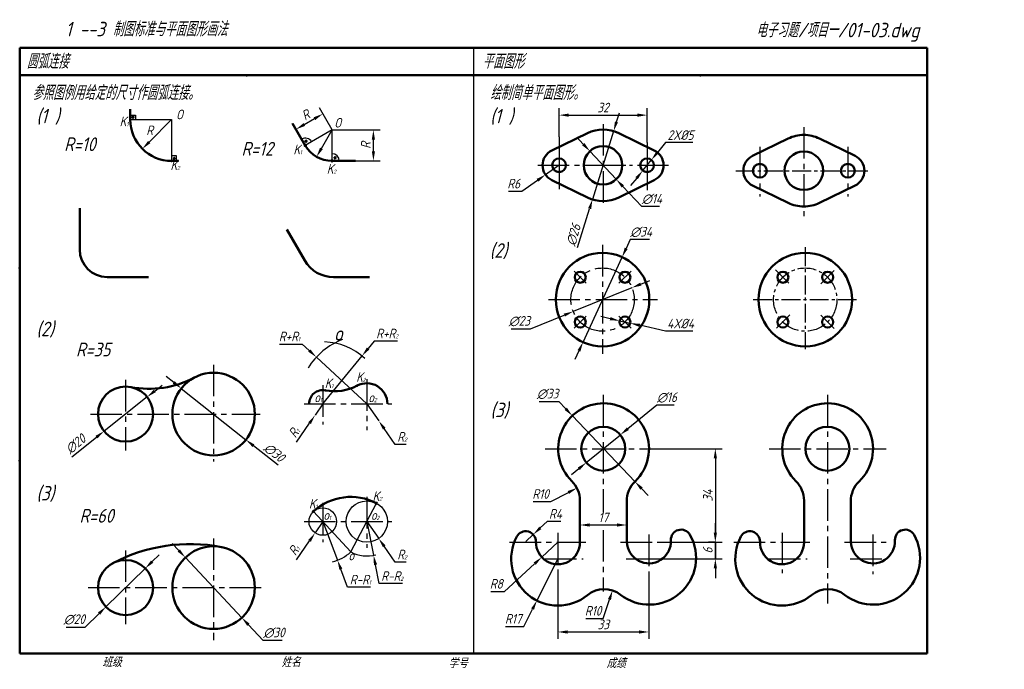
# Model space of a CAD drawing. Header units: millimetres. Extents: x 79 to 437, y 66 to 302.
import ezdxf

# ---------------------------------------------------------------- set-up
doc = ezdxf.new("R2010")
doc.units = ezdxf.units.MM
doc.header["$LTSCALE"] = 1.2
doc.linetypes.add('CENTER2', pattern=[28.575, 19.05, -3.175, 3.175, -3.175])
doc.layers.add('尺寸层', color=221, linetype='Continuous')
doc.layers.add('细实线层', color=7, linetype='Continuous')
for name, color, linetype, lineweight in [('文字层', 227, 'Continuous', 20), ('点画线层', 3, 'CENTER2', 25), ('答案层', 1, 'Continuous', 25), ('粗实线层', 7, 'Continuous', 50)]:
    doc.layers.add(name, color=color, linetype=linetype, lineweight=lineweight)
doc.styles.add('工程字体（斜）', font='gbeitc.shx', dxfattribs={"bigfont": 'gbcbig.shx'})
doc.styles.add('工程斜体', font='gbeitc.shx', dxfattribs={"bigfont": 'gbcbig.shx'})

msp = doc.modelspace()

# ---------------------------------------------------------------- linework, layer by layer
at = {"layer": '尺寸层', "color": 7, "ltscale": 0.5}
for p, q in [((192.49, 262.18), (187.87, 270.19)), ((275.02, 259.67), (275.02, 270.06)), ((307.02, 257.59), (307.02, 270.06)), ((182.4, 264.15), (186.09, 266.28)), ((278.52, 267.56), (303.52, 267.56)), ((295.91, 265.1), (296.94, 268.44)), ((182.75, 256.56), (178.12, 264.57)), ((192.49, 262.18), (210.02, 262.18)), ((294.87, 261.76), (287.17, 236.92)), ((207.52, 254.43), (207.52, 258.68)), ((283.83, 257), (281.44, 259.55)), ((286.23, 254.45), (295.81, 244.24)), ((313.67, 257.57), (310.79, 254.01)), ((323.71, 257.57), (313.67, 257.57)), ((200.99, 250.93), (210.02, 250.93)), ((305.45, 247.4), (308.59, 251.28)), ((275.02, 249.34), (270.09, 245.92)), ((261.47, 239.93), (267.22, 243.92)), ((303.25, 244.68), (301.05, 241.95)), ((256.6, 239.93), (261.47, 239.93)), ((305.1, 234.33), (298.2, 241.68)), ((281.75, 219.46), (286.13, 233.58)), ((311.49, 234.33), (305.1, 234.33)), ((300.88, 222.34), (299.42, 219.16)), ((307.86, 222.34), (300.88, 222.34)), ((283.73, 185.1), (297.95, 215.98)), ((301.5, 204.86), (280.18, 196.23)), ((304.75, 206.17), (307.99, 207.48)), ((264.67, 189.96), (276.94, 194.92)), ((293.61, 193.62), (290.19, 194.4)), ((257.55, 189.96), (264.67, 189.96)), ((297.02, 192.85), (300.92, 191.97)), ((313.68, 189.09), (304.34, 191.2)), ((323.72, 189.09), (313.68, 189.09)), ((173.39, 184.41), (181.65, 184.41)), ((181.65, 184.41), (184.21, 182.03)), ((207.81, 185.48), (205.6, 182.78)), ((216.26, 185.48), (207.81, 185.48)), ((205.12, 162.66), (186.78, 179.65)), ((189.12, 162.66), (203.38, 180.07)), ((282.26, 181.92), (280.8, 178.75)), ((134.92, 170.46), (132.18, 172.63)), ((128, 167.34), (130.75, 169.51)), ((137.66, 168.28), (161.17, 149.64)), ((125.26, 165.17), (109.57, 152.76)), ((189.12, 162.66), (186.29, 158.54)), ((205.12, 162.66), (209.44, 156.53)), ((267.8, 163.52), (274.92, 163.52)), ((274.92, 163.52), (277.44, 160.87)), ((310.57, 162.22), (300.04, 153.65)), ((316.89, 162.22), (310.57, 162.22)), ((302.6, 134.43), (279.86, 158.34)), ((179.61, 148.8), (184.31, 155.65)), ((97.82, 143.47), (106.83, 150.59)), ((215.48, 147.94), (211.45, 153.67)), ((284.92, 141.33), (297.33, 151.44)), ((172.91, 140.34), (163.91, 147.47)), ((219.48, 147.94), (215.48, 147.94)), ((312.49, 146.38), (334.35, 146.38)), ((331.85, 142.88), (331.85, 115.88)), ((282.21, 139.12), (279.49, 136.91)), ((272, 127.19), (278.4, 130.49)), ((305.02, 131.89), (307.43, 129.36)), ((199.27, 108.87), (208.63, 126.54)), ((265.61, 127.19), (272, 127.19)), ((282.62, 127.51), (282.62, 116.17)), ((299.62, 127.31), (299.62, 116.17)), ((185.74, 123.6), (199.27, 108.87)), ((189.12, 119.91), (186.29, 115.79)), ((189.12, 119.91), (194.44, 105.89)), ((205.12, 119.91), (207.58, 107.66)), ((205.12, 119.91), (209.44, 113.78)), ((270.75, 119.97), (268.19, 117.59)), ((275.69, 119.97), (270.75, 119.97)), ((286.12, 118.67), (296.12, 118.67)), ((331.85, 115.88), (331.85, 119.38)), ((331.85, 115.88), (331.85, 119.38)), ((262.92, 112.67), (265.63, 115.2)), ((136.75, 109.4), (134.36, 111.96)), ((179.61, 106.05), (184.31, 112.9)), ((274.62, 112.38), (268.73, 106.97)), ((312.49, 112.38), (334.35, 112.38)), ((312.49, 112.38), (334.35, 112.38)), ((331.85, 112.38), (329.35, 112.38)), ((331.85, 106.38), (331.85, 112.38)), ((331.85, 112.38), (331.85, 106.38)), ((127.07, 105.35), (129.57, 107.8)), ((215.48, 105.19), (211.45, 110.92)), ((139.15, 106.85), (159.68, 84.98)), ((209.65, 97.37), (208.27, 104.23)), ((219.48, 105.19), (215.48, 105.19)), ((255.2, 94.55), (266.15, 104.61)), ((274.62, 106.38), (266.96, 91.21)), ((307.62, 106.38), (334.35, 106.38)), ((307.62, 106.38), (334.35, 106.38)), ((124.57, 102.9), (110.26, 88.93)), ((198.16, 96.07), (195.68, 102.62)), ((274.62, 101.21), (274.62, 77.3)), ((307.62, 100.81), (307.62, 77.3)), ((331.85, 102.88), (331.85, 99.38)), ((331.85, 102.88), (331.85, 99.38)), ((218.1, 97.37), (209.65, 97.37)), ((206.43, 96.07), (198.16, 96.07)), ((250.19, 94.55), (255.2, 94.55)), ((291.1, 84.74), (293.36, 91.58)), ((102.75, 81.59), (107.76, 86.48)), ((262.23, 81.84), (265.38, 88.08)), ((167.4, 76.75), (162.07, 82.43)), ((284.7, 84.74), (291.1, 84.74)), ((95.77, 81.59), (102.75, 81.59)), ((255.54, 81.84), (262.23, 81.84)), ((278.12, 79.8), (304.12, 79.8)), ((174.38, 76.75), (167.4, 76.75))]:
    msp.add_line(p, q, dxfattribs=at)
for points in [[(126, 257.8), (134.13, 265.93)], [(188.62, 255.47), (192.49, 262.18)]]:
    msp.add_lwpolyline(points, dxfattribs=at)
for points in [[(185.79, 266.78), (186.38, 265.77), (189.12, 268.03)], [(278.52, 268.14), (278.52, 266.98), (275.02, 267.56)], [(295.35, 265.27), (296.46, 264.93), (294.87, 261.76)], [(303.52, 268.14), (303.52, 266.98), (307.02, 267.56)], [(182.11, 264.66), (182.7, 263.65), (179.37, 262.4)], [(206.94, 258.68), (208.1, 258.68), (207.52, 262.18)], [(126.42, 257.39), (123.53, 255.33), (125.59, 258.22)], [(189.12, 255.18), (186.87, 252.44), (188.11, 255.76)], [(206.94, 254.43), (208.1, 254.43), (207.52, 250.93)], [(284.26, 257.4), (283.41, 256.6), (286.23, 254.45)], [(310.34, 254.37), (311.24, 253.64), (308.59, 251.28)], [(302.79, 245.04), (303.7, 244.31), (305.45, 247.4)], [(266.88, 244.4), (267.55, 243.44), (270.09, 245.92)], [(298.63, 242.08), (297.78, 241.28), (295.81, 244.24)], [(285.57, 233.75), (286.69, 233.41), (287.17, 236.92)], [(298.89, 219.41), (299.95, 218.92), (297.95, 215.98)], [(304.53, 206.71), (304.96, 205.63), (301.5, 204.86)], [(276.72, 195.46), (277.15, 194.38), (280.18, 196.23)], [(293.74, 194.19), (293.48, 193.06), (297.02, 192.85)], [(304.47, 191.77), (304.21, 190.63), (300.92, 191.97)], [(205.14, 183.15), (206.05, 182.41), (203.38, 180.07)], [(281.73, 182.17), (282.79, 181.68), (283.73, 185.1)], [(184.61, 182.46), (183.82, 181.6), (186.78, 179.65)], [(135.28, 170.91), (134.56, 170), (137.66, 168.28)], [(127.64, 167.8), (128.36, 166.88), (125.26, 165.17)], [(277.87, 161.27), (277.02, 160.47), (279.86, 158.34)], [(183.83, 155.98), (184.79, 155.32), (186.29, 158.54)], [(211.93, 154), (210.97, 153.33), (209.44, 156.53)], [(299.67, 154.1), (300.41, 153.19), (297.33, 151.44)], [(106.46, 151.04), (107.19, 150.13), (109.57, 152.76)], [(164.27, 147.93), (163.55, 147.01), (161.17, 149.64)], [(331.26, 142.88), (332.43, 142.88), (331.85, 146.38)], [(281.84, 139.57), (282.58, 138.67), (284.92, 141.33)], [(305.44, 132.3), (304.59, 131.49), (302.6, 134.43)], [(278.14, 131.01), (278.67, 129.97), (281.52, 132.09)], [(286.12, 119.25), (286.12, 118.08), (282.62, 118.67)], [(296.12, 119.25), (296.12, 118.08), (299.62, 118.67)], [(183.83, 113.23), (184.79, 112.57), (186.29, 115.79)], [(267.8, 118.01), (268.59, 117.16), (265.63, 115.2)], [(331.26, 115.88), (332.43, 115.88), (331.85, 112.38)], [(331.26, 115.88), (332.43, 115.88), (331.85, 112.38)], [(331.26, 115.88), (332.43, 115.88), (331.85, 112.38)], [(211.93, 111.25), (210.97, 110.58), (209.44, 113.78)], [(137.18, 109.8), (136.33, 109.01), (139.15, 106.85)], [(208.85, 104.34), (207.7, 104.11), (207.58, 107.66)], [(126.66, 105.77), (127.48, 104.93), (124.57, 102.9)], [(196.23, 102.82), (195.14, 102.41), (194.44, 105.89)], [(265.76, 105.04), (266.55, 104.18), (268.73, 106.97)], [(331.26, 102.88), (332.43, 102.88), (331.85, 106.38)], [(331.26, 102.88), (332.43, 102.88), (331.85, 106.38)], [(292.81, 91.76), (293.91, 91.39), (294.46, 94.9)], [(264.86, 88.35), (265.9, 87.82), (266.96, 91.21)], [(107.35, 86.9), (108.17, 86.06), (110.26, 88.93)], [(162.5, 82.83), (161.65, 82.03), (159.68, 84.98)], [(278.12, 80.38), (278.12, 79.22), (274.62, 79.8)], [(304.12, 80.38), (304.12, 79.22), (307.62, 79.8)]]:
    msp.add_solid(points, dxfattribs=at)
at = {"layer": '点画线层', "color": 7, "ltscale": 0.5}
for p, q in [((291.02, 264.33), (291.02, 234.43)), ((267.27, 249.34), (293.71, 249.34)), ((303.49, 249.34), (314.84, 249.34)), ((290.84, 220.43), (290.84, 180.83)), ((284.87, 206.51), (280.46, 210.92)), ((296.81, 206.51), (301.22, 210.92)), ((271.2, 200.54), (310.84, 200.54)), ((284.87, 194.58), (280.46, 190.16)), ((296.81, 194.58), (301.22, 190.16)), ((149.41, 176.85), (149.41, 141.76)), ((117.41, 171.36), (117.41, 153.85)), ((189.12, 169.42), (189.12, 155.15)), ((205.12, 171.61), (205.12, 153.1)), ((291.12, 165.93), (291.12, 123.17)), ((182.32, 162.66), (214.19, 162.66)), ((104.6, 158.96), (166.31, 158.96)), ((269.97, 146.38), (312.49, 146.38)), ((189.12, 126.68), (189.12, 112.4)), ((205.12, 128.86), (205.12, 110.35)), ((182.32, 119.91), (214.19, 119.91)), ((274.62, 115.78), (274.62, 101.21)), ((291.12, 116.79), (291.12, 94.53)), ((307.62, 115.16), (307.62, 100.81)), ((149.41, 113.8), (149.41, 76.79)), ((257.05, 112.38), (284.77, 112.38)), ((297.4, 112.38), (312.49, 112.38)), ((117.41, 109.44), (117.41, 90.51)), ((269.97, 106.38), (283.77, 106.38)), ((299.45, 106.38), (312.49, 106.38)), ((103.81, 95.92), (167.55, 95.92))]:
    msp.add_line(p, q, dxfattribs=at)
msp.add_circle((290.84, 200.54), 11.5, dxfattribs=at)
at = {"layer": '答案层', "linetype": 'CENTER2', "ltscale": 0.5}
for p, q in [((364.03, 263.21), (364.03, 230.72)), ((348.03, 256.04), (348.03, 238.04)), ((380.03, 256.04), (380.03, 238.04)), ((372.59, 165.93), (372.59, 90.1)), ((351.43, 146.38), (393.95, 146.38)), ((356.09, 115.78), (356.09, 101.21)), ((389.09, 115.16), (389.09, 100.81)), ((338.52, 112.38), (366.24, 112.38)), ((378.86, 112.38), (393.95, 112.38)), ((351.43, 106.38), (365.23, 106.38)), ((380.91, 106.38), (393.95, 106.38))]:
    msp.add_line(p, q, dxfattribs=at)
at = {"layer": '答案层', "lineweight": 50, "ltscale": 0.5}
for p, q in [((345.4, 252.76), (358.34, 259.06)), ((382.65, 252.76), (369.72, 259.06)), ((345.4, 241.97), (358.34, 235.68)), ((382.65, 241.97), (369.72, 235.68)), ((364.09, 112.38), (364.09, 127.51)), ((364.09, 127.51), (364.09, 116.17)), ((381.09, 112.38), (381.09, 127.31)), ((381.09, 127.31), (381.09, 116.17))]:
    msp.add_line(p, q, dxfattribs=at)
at = {"layer": '答案层', "linetype": 'CENTER2', "ltscale": 0.3}
for p, q in [((339.24, 247.37), (388.12, 247.37)), ((364.54, 219.6), (364.54, 182.52)), ((353.77, 211.31), (359.24, 205.84)), ((370.23, 206.23), (375.38, 211.39)), ((345.61, 200.54), (383.17, 200.54)), ((354.1, 190.11), (359.26, 195.26)), ((370.15, 194.93), (375.05, 190.03))]:
    msp.add_line(p, q, dxfattribs=at)
at = {"layer": '答案层', "lineweight": 50, "ltscale": 0.5}
for centre, radius in [((348.03, 247.37), 2.5), ((380.03, 247.37), 2.5), ((372.59, 146.38), 8)]:
    msp.add_circle(centre, radius, dxfattribs=at)
at = {"layer": '答案层', "lineweight": 50, "ltscale": 0.3}
for centre, radius in [((364.54, 200.54), 17), ((356.4, 208.68), 2), ((372.67, 208.68), 2), ((356.4, 192.41), 2), ((372.67, 192.41), 2)]:
    msp.add_circle(centre, radius, dxfattribs=at)
at = {"layer": '答案层', "linetype": 'CENTER2', "ltscale": 0.3}
msp.add_circle((364.54, 200.54), 11.5, dxfattribs=at)
at = {"layer": '答案层', "lineweight": 50, "ltscale": 0.5}
for centre, radius, start, end in [((364.03, 247.37), 13, 90, 115.9445), ((364.03, 247.37), 13, 64.0555, 90), ((364.03, 247.37), 7, 90, 270), ((364.03, 247.37), 7, 270, 90), ((348.03, 247.37), 6, 115.9445, 244.0555), ((380.03, 247.37), 6, 295.9445, 64.0555), ((364.03, 247.37), 13, 244.0555, 270), ((364.03, 247.37), 13, 270, 295.9445), ((372.69, 146.38), 16.5, 313.9573, 225.4039), ((354.09, 127.51), 10, 0, 45.4039), ((391.09, 127.31), 10, 133.9573, 180), ((344.38, 112.67), 3.71, 358.5836, 151.7534), ((389.3, 106.73), 17, 231.9548, 29.4584), ((400.87, 113.27), 3.71, 29.4584, 182.6283), ((140.84, 51.74), 60, 79.0107, 117.9329), ((356.09, 106.38), 17, 151.7534, 309.257), ((356.09, 112.38), 8, 178.5836, 0), ((389.17, 112.73), 8, 181.2118, 2.6283), ((372.91, 85.8), 9.59, 51.9548, 129.257)]:
    msp.add_arc(centre, radius, start, end, dxfattribs=at)
at = {"layer": '答案层', "color": 1, "lineweight": 50, "ltscale": 0.5}
for centre, radius, start, end in [((110.72, 218.71), 10, 180, 270), ((193, 220.71), 12, 210, 270), ((125.99, 203.14), 35, 259.0107, 297.9329)]:
    msp.add_arc(centre, radius, start, end, dxfattribs=at)
at = {"layer": '粗实线层', "color": 7, "ltscale": 0.5}
for p, q in [((408.91, 292.03), (78.91, 292.03)), ((78.91, 292.03), (78.91, 282.03)), ((408.91, 282.03), (408.91, 292.03)), ((408.91, 282.03), (78.91, 282.03)), ((78.91, 282.03), (78.91, 72.03)), ((408.91, 72.03), (408.91, 282.03)), ((119.13, 265.93), (119.13, 269.68)), ((182.75, 256.56), (178.12, 264.57)), ((272.39, 254.74), (285.33, 261.03)), ((296.71, 261.03), (309.64, 254.74)), ((134.13, 250.93), (136.63, 250.93)), ((192.49, 250.93), (200.99, 250.93)), ((272.39, 243.95), (285.33, 237.65)), ((296.71, 237.65), (309.64, 243.95)), ((100.72, 218.71), (100.72, 233.71)), ((182.61, 214.71), (176.07, 226.03)), ((110.72, 208.71), (125.72, 208.71)), ((193, 208.71), (206.07, 208.71)), ((282.62, 112.38), (282.62, 127.51)), ((299.62, 112.38), (299.62, 127.31)), ((78.91, 72.03), (408.91, 72.03))]:
    msp.add_line(p, q, dxfattribs=at)
for centre, radius in [((119.13, 265.93), 0.15), ((120.11, 266.8), 0.25), ((183.01, 258.09), 0.25), ((182.75, 256.56), 0.25), ((291.02, 249.34), 7), ((134.13, 250.93), 0.15), ((135.12, 251.81), 0.25), ((192.49, 250.93), 0.25), ((193.57, 252.1), 0.25), ((275.02, 249.34), 2.5), ((307.02, 249.34), 2.5), ((290.84, 200.54), 17), ((282.71, 208.68), 2), ((298.97, 208.68), 2), ((282.71, 192.41), 2), ((298.97, 192.41), 2), ((149.41, 158.96), 15), ((117.41, 158.96), 10), ((201.61, 169.29), 0.1), ((190.07, 167.57), 0.1), ((291.12, 146.38), 8), ((208.63, 126.54), 0.25), ((185.74, 123.6), 0.25), ((149.41, 95.92), 15), ((117.41, 95.92), 10)]:
    msp.add_circle(centre, radius, dxfattribs=at)
for centre, radius, start, end in [((134.13, 265.93), 15, 180, 270), ((291.02, 249.34), 13, 64.0555, 115.9445), ((192.49, 262.18), 11.25, 210, 270), ((275.02, 249.34), 6, 115.9445, 244.0555), ((307.02, 249.34), 6, 295.9445, 64.0555), ((291.02, 249.34), 13, 244.0555, 295.9445), ((193.41, 184.75), 17.5, 259.0107, 297.9329), ((205.12, 162.66), 7.5, 0, 117.9329), ((189.12, 162.66), 5, 79.0107, 180), ((291.23, 146.38), 16.5, 313.9573, 225.4039), ((272.62, 127.51), 10, 0, 45.4039), ((309.62, 127.31), 10, 133.9573, 180), ((199.27, 108.87), 20, 62.0873, 132.5756), ((262.92, 112.67), 3.71, 358.5836, 151.7534), ((307.83, 106.73), 17, 231.9548, 29.4584), ((319.4, 113.27), 3.71, 29.4584, 182.6283), ((274.62, 106.38), 17, 151.7534, 309.257), ((274.62, 112.38), 8, 178.5836, 0), ((307.71, 112.73), 8, 181.2118, 2.6283), ((291.45, 85.8), 9.59, 51.9548, 129.257)]:
    msp.add_arc(centre, radius, start, end, dxfattribs=at)
at = {"layer": '粗实线层', "color": 7}
for p in [(161.41, 282.03), (243.91, 282.03), (326.41, 282.03), (78.91, 212.03), (78.91, 142.03)]:
    msp.add_point(p, dxfattribs=at)
at = {"layer": '细实线层', "color": 7, "ltscale": 0.5}
for p, q in [((243.91, 292.03), (243.91, 72.03)), ((119.13, 265.93), (134.13, 265.93)), ((134.13, 265.93), (134.13, 250.93)), ((192.49, 262.18), (182.75, 256.56)), ((192.49, 250.93), (192.49, 262.18)), ((275.02, 259.67), (275.02, 240.61)), ((307.02, 257.59), (307.02, 240.31))]:
    msp.add_line(p, q, dxfattribs=at)
at = {"layer": '细实线层', "ltscale": 0.5}
for p, q in [((119.13, 267.6), (121.06, 267.6)), ((121.06, 267.6), (121.06, 265.93)), ((135.87, 252.8), (134.13, 252.8)), ((135.87, 250.78), (135.87, 252.8)), ((293.71, 249.34), (299.3, 249.34)), ((300.59, 249.34), (301.77, 249.34)), ((117.41, 153.85), (117.41, 145.69)), ((117.41, 90.51), (117.41, 82.6))]:
    msp.add_line(p, q, dxfattribs=at)
at = {"layer": '细实线层', "color": 7, "ltscale": 0.5}
for centre, radius in [((205.12, 119.91), 7.5), ((189.12, 119.91), 5)]:
    msp.add_circle(centre, radius, dxfattribs=at)
for centre, radius, start, end in [((182.75, 256.56), 2.62, 30, 120), ((192.49, 250.93), 2.62, 0, 90), ((205.12, 162.66), 25, 110.658, 148.6544), ((189.12, 162.66), 22.5, 47.3499, 88.4419), ((189.12, 119.91), 15, 283.5064, 312.5756), ((205.12, 119.91), 12.5, 242.0873, 285.4848)]:
    msp.add_arc(centre, radius, start, end, dxfattribs=at)
at = {"layer": '细实线层', "color": 7}
for p in [(78.91, 212.03), (78.91, 142.03)]:
    msp.add_point(p, dxfattribs=at)

# ---------------------------------------------------------------- texts
at = {"layer": '尺寸层', "color": 7, "style": '工程斜体'}
for s, height, p in [('O', 3.5, (135.75, 266.06)), ('O', 3.5, (193.26, 263.05)), ('R=12', 5.002, (159.55, 252.84)), ('K', 3.5, (178.43, 253.33)), ('1', 1.5, (180.77, 253.33)), ('K', 3.5, (133.72, 247.61)), ('2', 1.5, (136.06, 247.61)), ('K', 3.5, (190.56, 246.27)), ('2', 1.5, (192.9, 246.27)), ('R=35', 5.002, (99.38, 179.91)), ('K', 3.5, (189.84, 168.4)), ('K', 3.5, (201.25, 170.63)), ('2', 1.5, (203.59, 170.63)), ('1', 1.5, (192.17, 168.4)), ('o', 3.5, (185.98, 163.27)), ('1', 1.5, (188.02, 163.27)), ('o', 3.5, (205.62, 163.27)), ('2', 1.5, (207.66, 163.27)), ('K', 3.5, (207.21, 127.38)), ('2', 1.5, (209.55, 127.38)), ('K', 3.5, (184.08, 124.61)), ('1', 1.5, (186.41, 124.61)), ('o', 3.5, (189.27, 120.52)), ('1', 1.5, (191.31, 120.52)), ('o', 3.5, (206.59, 120.52)), ('2', 1.5, (208.64, 120.52)), ('o', 3.5, (198.4, 105.82))]:
    msp.add_text(s, height=height, dxfattribs=at).set_placement(p)
at = {"layer": '尺寸层', "color": 7, "ltscale": 0.5, "char_height": 3.5, "attachment_point": 5, "style": '工程字体（斜）'}
for s, insert in [('32', (291.02, 270.31)), ('2X%%c5', (319.19, 260.32)), ('R6', (258.53, 242.68)), ('∅14', (308.8, 237.08)), ('∅34', (304.87, 225.09)), ('∅23', (260.61, 192.71)), ('4X%%c4', (319.2, 191.84)), ('R+R{\\H0.4286x;2}', (212.54, 188.23)), ('R+R{\\H0.4286x;1}', (177.02, 187.16)), ('∅33', (270.86, 166.27)), ('∅16', (314.23, 164.97)), ('R{\\H0.4286x;2}', (217.98, 150.69)), ('R10', (268.31, 129.94)), ('R4', (273.72, 122.72)), ('17', (291.12, 121.42)), ('R{\\H0.4286x;2}', (217.98, 107.94)), ('R-R{\\H0.4286x;1}', (202.8, 98.82)), ('R-R{\\H0.4286x;2}', (214.38, 100.12)), ('R8', (252.2, 97.3)), ('R10', (287.4, 87.49)), ('∅20', (98.76, 84.34)), ('R17', (258.38, 84.59)), ('33', (291.12, 82.55)), ('∅30', (171.39, 79.5))]:
    msp.add_mtext(s, dxfattribs=dict(at, insert=insert))
for s, insert, rotation in [('R', (182.87, 267.6), 30), ('R', (204.77, 256.56), 90), ('∅26', (280.3, 224.05), 72.7675), ('R{\\H0.4286x;1}', (178.7, 152.34), 55.5578), ('∅20', (99.25, 148.1), 38.3445), ('∅30', (171.49, 144.97), 321.5897), ('34', (329.1, 129.38), 90), ('R{\\H0.4286x;1}', (178.7, 109.59), 55.5578), ('6', (329.1, 109.38), 90), ('6', (329.1, 109.38), 90)]:
    msp.add_mtext(s, dxfattribs=dict(at, insert=insert, rotation=rotation))
at = {"layer": '尺寸层', "color": 7, "ltscale": 0.5, "char_height": 3.5, "width": 5.1233, "attachment_point": 1, "style": '工程斜体'}
for s, insert in [('K{\\H0.4286x;1}', (115.24, 267.03)), ('R', (124.93, 263.79)), ('{\\H1.429x;R=10}', (95.06, 259.5)), ('{\\H1.429x;R=60}', (100.65, 124.51))]:
    msp.add_mtext(s, dxfattribs=dict(at, insert=insert))
at = {"layer": '文字层', "color": 7, "style": '工程字体（斜）'}
for s, p in [('班级', (108.94, 67.06)), ('姓名', (174.03, 67.04)), ('学号', (234.8, 66.66)), ('成绩', (292.23, 66.66))]:
    msp.add_text(s, height=3.5, dxfattribs=at).set_placement(p)
at = {"layer": '细实线层', "color": 7, "ltscale": 0.5}
for s, style, p in [('    1 --3 制图标准与平面图形画法  ', '工程字体（斜）', (84.19, 296.2)), ('圆弧连接', '工程字体（斜）', (81.5, 284.46)), ('平面图形', '工程字体（斜）', (247.16, 284.46)), ('参照图例用给定的尺寸作圆弧连接。', '工程斜体', (83.48, 273.08)), ('绘制简单平面图形。', '工程斜体', (249.97, 273.08)), ('(1 )', '工程斜体', (84.97, 264.6)), ('(1 )', '工程斜体', (249.97, 264.6)), ('(2)', '工程斜体', (249.79, 215.76)), ('(2)', '工程斜体', (84.97, 187.26)), ('o', '工程斜体', (193.14, 185.65)), ('(3)', '工程斜体', (250.07, 157.82)), ('(3)', '工程斜体', (84.97, 127.57))]:
    msp.add_text(s, height=5.25, dxfattribs=dict(at, style=style)).set_placement(p)
at = {"layer": '细实线层', "color": 7, "ltscale": 0.5, "insert": (346.66, 301.09), "char_height": 5.25, "width": 64.8719, "attachment_point": 1, "style": '工程字体（斜）'}
msp.add_mtext('电子习题/项目一/01-03.dwg', dxfattribs=at)

doc.saveas('drawing.dxf')
